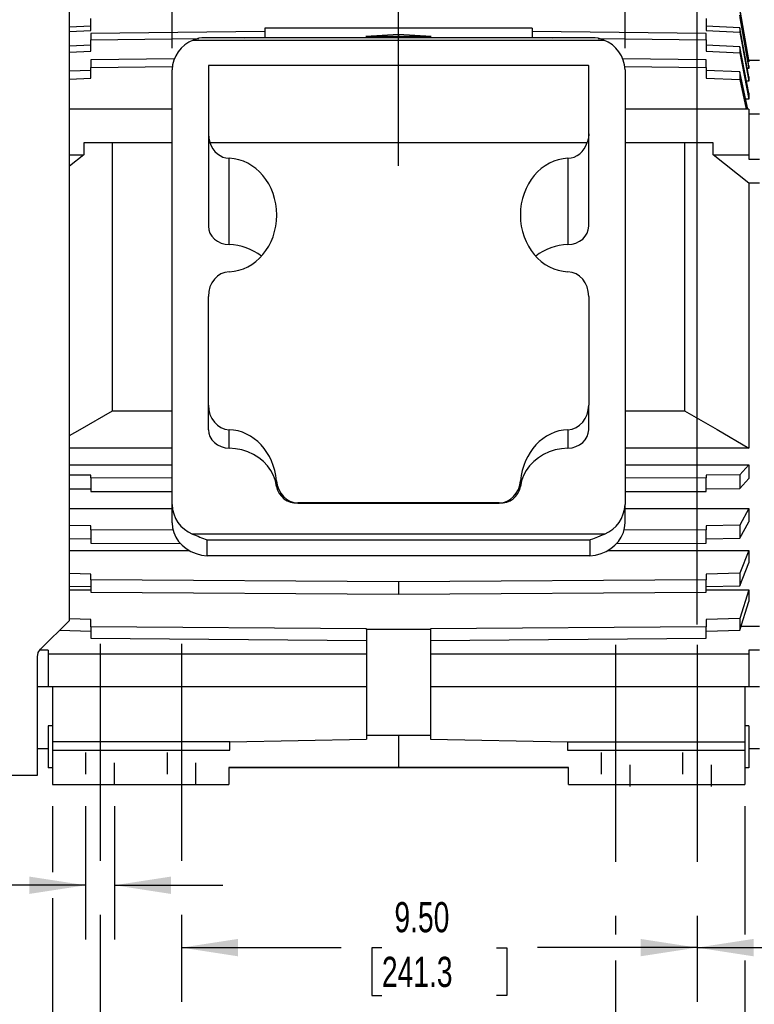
# Model space of a CAD drawing. Header units: inches. Extents: x 0 to 88, y 0 to 68.
# Tile 3 of 19: x 11.3 to 24.9, y 14 to 32.2. Entities that reach past the tile are written whole.
import ezdxf

# ---------------------------------------------------------------- set-up
doc = ezdxf.new("R2010")
doc.units = ezdxf.units.IN
doc.header["$LTSCALE"] = 8
doc.header["$MEASUREMENT"] = 0
doc.linetypes.add('CENTERX2', pattern=[0.8, 0.5, -0.1, 0.1, -0.1])
doc.linetypes.add('HIDDEN', pattern=[0.075, 0.05, -0.025])
doc.layers.add('CENTER', color=40, linetype='CENTERX2')
doc.layers.add('HIDDEN', color=102, linetype='HIDDEN')
doc.layers.add('DIMENSIONS', color=140, linetype='Continuous', lineweight=25)
doc.styles.add('SLDTEXTSTYLE0', font='TXT', dxfattribs={"width": 0.7})
doc.dimstyles.new('SLDDIMSTYLE0', dxfattribs={"dimtxt": 0.555556, "dimasz": 1.04, "dimexe": 0, "dimexo": 0.0625, "dimgap": 0.138889, "dimtad": 0, "dimtih": 1, "dimtoh": 1, "dimrnd": 1e-09, "dimdsep": 46, "dimtxsty": 'SLDTEXTSTYLE0', "dimsah": 1, "dimcen": 0.09, "dimadec": 0, "dimazin": 2, "dimtfac": 1, "dimtmove": 0, "dimatfit": 0, "dimfxl": 0, "dimfrac": 2, "dimtolj": 1, "dimtzin": 12, "dimarcsym": 0})
doc.dimstyles.new('SLDDIMSTYLE1', dxfattribs={"dimtxt": 0.555556, "dimasz": 1.04, "dimexe": 0, "dimexo": 0.0625, "dimgap": 0.138889, "dimtad": 0, "dimtih": 1, "dimtoh": 1, "dimrnd": 1e-09, "dimzin": 4, "dimdsep": 46, "dimtxsty": 'SLDTEXTSTYLE0', "dimsah": 1, "dimcen": 0.09, "dimadec": 0, "dimazin": 1, "dimtfac": 1, "dimtofl": 0, "dimtmove": 0, "dimatfit": 3, "dimfxl": 0, "dimfrac": 2, "dimtolj": 1, "dimtzin": 12, "dimarcsym": 0})
doc.dimstyles.new('SLDDIMSTYLE2', dxfattribs={"dimtxt": 0.555556, "dimasz": 1.04, "dimexe": 0, "dimexo": 0.0625, "dimgap": 0.138889, "dimtad": 0, "dimtih": 1, "dimtoh": 1, "dimrnd": 1e-09, "dimzin": 12, "dimdsep": 46, "dimtxsty": 'SLDTEXTSTYLE0', "dimsah": 1, "dimcen": 0.09, "dimadec": 0, "dimazin": 3, "dimtfac": 1, "dimtofl": 0, "dimtmove": 0, "dimatfit": 3, "dimfxl": 0, "dimfrac": 2, "dimtolj": 1, "dimtzin": 12, "dimarcsym": 0})

# ---------------------------------------------------------------- blocks, each defined once
blk = doc.blocks.new('_D')
at = {"layer": 'DIMENSIONS'}
for p, q in [((12.556, 17.682), (12.556, 15.225)), ((13.087, 17.682), (13.087, 15.225)), ((8.634, 16.224), (8.448, 16.224)), ((8.448, 16.224), (8.448, 15.341)), ((10.286, 16.224), (10.472, 16.224)), ((10.472, 16.224), (10.472, 15.341)), ((12.556, 16.225), (11.039, 16.225)), ((13.087, 16.225), (15.087, 16.225)), ((8.448, 15.341), (8.634, 15.341)), ((10.472, 15.341), (10.286, 15.341))]:
    blk.add_line(p, q, dxfattribs=at)
for points in [[(12.556, 16.225), (11.516, 16.385), (11.516, 16.065)], [(13.087, 16.225), (14.127, 16.065), (14.127, 16.385)]]:
    blk.add_solid(points, dxfattribs=at)
at = {"layer": 'DIMENSIONS', "char_height": 0.5556, "attachment_point": 1, "style": 'SLDTEXTSTYLE0'}
for s, insert in [('0.53', (8.634, 17.065)), ('13.5', (8.634, 16.057))]:
    blk.add_mtext(s, dxfattribs=dict(at, insert=insert))
blk = doc.blocks.new('_D_1')
at = {"layer": 'DIMENSIONS'}
for p, q in [((18.322, 29.479), (18.322, 36.767)), ((23.822, 21.031), (23.822, 36.767)), ((14.665, 35.766), (14.478, 35.766)), ((14.478, 35.766), (14.478, 34.882)), ((16.778, 35.766), (16.965, 35.766)), ((16.965, 35.766), (16.965, 34.882)), ((18.322, 35.767), (17.531, 35.767)), ((23.822, 35.767), (18.322, 35.767)), ((14.478, 34.882), (14.665, 34.882)), ((16.965, 34.882), (16.778, 34.882))]:
    blk.add_line(p, q, dxfattribs=at)
for points in [[(18.322, 35.767), (19.362, 35.607), (19.362, 35.927)], [(23.822, 35.767), (22.782, 35.927), (22.782, 35.607)]]:
    blk.add_solid(points, dxfattribs=at)
at = {"layer": 'DIMENSIONS', "char_height": 0.5556, "attachment_point": 1, "style": 'SLDTEXTSTYLE0'}
for s, insert in [('5.50', (14.896, 36.606)), ('139.7', (14.665, 35.599))]:
    blk.add_mtext(s, dxfattribs=dict(at, insert=insert))
blk = doc.blocks.new('_D_2')
at = {"layer": 'DIMENSIONS'}
for p, q in [((28.572, 23.698), (28.572, 14.076)), ((23.822, 15.663), (23.822, 14.076)), ((23.822, 15.076), (28.572, 15.076)), ((28.572, 15.076), (29.231, 15.076)), ((29.984, 15.075), (29.798, 15.075)), ((29.798, 15.075), (29.798, 14.191)), ((32.098, 15.075), (32.284, 15.075)), ((32.284, 15.075), (32.284, 14.191)), ((29.798, 14.191), (29.984, 14.191)), ((32.284, 14.191), (32.098, 14.191))]:
    blk.add_line(p, q, dxfattribs=at)
for points in [[(23.822, 15.076), (24.862, 14.916), (24.862, 15.236)], [(28.572, 15.076), (27.532, 15.236), (27.532, 14.916)]]:
    blk.add_solid(points, dxfattribs=at)
at = {"layer": 'DIMENSIONS', "char_height": 0.5556, "attachment_point": 1, "style": 'SLDTEXTSTYLE0'}
for s, insert in [('4.75', (30.215, 15.915)), ('120.7', (29.984, 14.907))]:
    blk.add_mtext(s, dxfattribs=dict(at, insert=insert))
blk = doc.blocks.new('_D_3')
at = {"layer": 'DIMENSIONS'}
for p, q in [((12.822, 15.682), (12.822, 12.038)), ((22.322, 15.663), (22.322, 15.316)), ((22.322, 14.836), (22.322, 12.038)), ((12.822, 13.038), (15.762, 13.038)), ((16.515, 13.036), (16.328, 13.036)), ((16.328, 13.036), (16.328, 12.153)), ((18.628, 13.036), (18.815, 13.036)), ((18.815, 13.036), (18.815, 12.153)), ((22.322, 13.038), (19.381, 13.038)), ((16.328, 12.153), (16.515, 12.153)), ((18.815, 12.153), (18.628, 12.153))]:
    blk.add_line(p, q, dxfattribs=at)
for points in [[(12.822, 13.038), (13.862, 12.878), (13.862, 13.198)], [(22.322, 13.038), (21.282, 13.198), (21.282, 12.878)]]:
    blk.add_solid(points, dxfattribs=at)
at = {"layer": 'DIMENSIONS', "char_height": 0.5556, "attachment_point": 1, "style": 'SLDTEXTSTYLE0'}
for s, insert in [('9.50', (16.746, 13.877)), ('241.3', (16.515, 12.869))]:
    blk.add_mtext(s, dxfattribs=dict(at, insert=insert))
blk = doc.blocks.new('_D_4')
at = {"layer": 'DIMENSIONS'}
for p, q in [((14.322, 15.682), (14.322, 14.076)), ((23.822, 15.663), (23.822, 14.076)), ((14.322, 15.076), (17.262, 15.076)), ((18.015, 15.075), (17.828, 15.075)), ((17.828, 15.075), (17.828, 14.191)), ((20.128, 15.075), (20.315, 15.075)), ((20.315, 15.075), (20.315, 14.191)), ((23.822, 15.076), (20.881, 15.076)), ((17.828, 14.191), (18.015, 14.191)), ((20.315, 14.191), (20.128, 14.191))]:
    blk.add_line(p, q, dxfattribs=at)
for points in [[(14.322, 15.076), (15.362, 14.916), (15.362, 15.236)], [(23.822, 15.076), (22.782, 15.236), (22.782, 14.916)]]:
    blk.add_solid(points, dxfattribs=at)
at = {"layer": 'DIMENSIONS', "char_height": 0.5556, "attachment_point": 1, "style": 'SLDTEXTSTYLE0'}
for s, insert in [('9.50', (18.246, 15.915)), ('241.3', (18.015, 14.907))]:
    blk.add_mtext(s, dxfattribs=dict(at, insert=insert))
blk = doc.blocks.new('_D_6')
at = {"layer": 'DIMENSIONS'}
for p, q in [((4.778, 32.113), (4.778, 41.279)), ((31.822, 26.212), (31.822, 41.279)), ((4.778, 40.279), (16.49, 40.279)), ((17.243, 40.278), (17.057, 40.278)), ((17.057, 40.278), (17.057, 39.394)), ((19.357, 40.278), (19.543, 40.278)), ((19.543, 40.278), (19.543, 39.394)), ((31.822, 40.279), (20.109, 40.279)), ((17.057, 39.394), (17.243, 39.394)), ((19.543, 39.394), (19.357, 39.394))]:
    blk.add_line(p, q, dxfattribs=at)
for points in [[(4.778, 40.279), (5.818, 40.119), (5.818, 40.439)], [(31.822, 40.279), (30.782, 40.439), (30.782, 40.119)]]:
    blk.add_solid(points, dxfattribs=at)
at = {"layer": 'DIMENSIONS', "char_height": 0.5556, "attachment_point": 1, "style": 'SLDTEXTSTYLE0'}
for s, insert in [('27.04', (17.243, 41.118)), ('686.9', (17.243, 40.11))]:
    blk.add_mtext(s, dxfattribs=dict(at, insert=insert))
blk = doc.blocks.new('_D_7')
at = {"layer": 'DIMENSIONS'}
for p, q in [((14.148, 31.652), (14.148, 38.757)), ((22.495, 36.007), (22.495, 38.757)), ((14.148, 37.757), (16.512, 37.757)), ((17.265, 37.756), (17.078, 37.756)), ((17.078, 37.756), (17.078, 36.872)), ((19.378, 37.756), (19.565, 37.756)), ((19.565, 37.756), (19.565, 36.872)), ((22.495, 37.757), (20.131, 37.757)), ((17.078, 36.872), (17.265, 36.872)), ((19.565, 36.872), (19.378, 36.872)), ((22.495, 31.652), (22.495, 35.527))]:
    blk.add_line(p, q, dxfattribs=at)
for points in [[(14.148, 37.757), (15.188, 37.597), (15.188, 37.917)], [(22.495, 37.757), (21.455, 37.917), (21.455, 37.597)]]:
    blk.add_solid(points, dxfattribs=at)
at = {"layer": 'DIMENSIONS', "char_height": 0.5556, "attachment_point": 1, "style": 'SLDTEXTSTYLE0'}
for s, insert in [('8.35', (17.496, 38.596)), ('212.0', (17.265, 37.588))]:
    blk.add_mtext(s, dxfattribs=dict(at, insert=insert))
blk = doc.blocks.new('_D_10')
at = {"layer": 'DIMENSIONS'}
for p, q in [((11.944, 17.682), (11.944, 16.465)), ((24.7, 17.682), (24.7, 15.316)), ((11.944, 15.985), (11.944, 9.826)), ((24.7, 14.836), (24.7, 9.826)), ((11.944, 10.826), (16.512, 10.826)), ((17.265, 10.825), (17.078, 10.825)), ((17.078, 10.825), (17.078, 9.941)), ((19.378, 10.825), (19.565, 10.825)), ((19.565, 10.825), (19.565, 9.941)), ((24.7, 10.826), (20.131, 10.826)), ((17.078, 9.941), (17.265, 9.941)), ((19.565, 9.941), (19.378, 9.941))]:
    blk.add_line(p, q, dxfattribs=at)
for points in [[(11.944, 10.826), (12.984, 10.666), (12.984, 10.986)], [(24.7, 10.826), (23.66, 10.986), (23.66, 10.666)]]:
    blk.add_solid(points, dxfattribs=at)
at = {"layer": 'DIMENSIONS', "char_height": 0.5556, "attachment_point": 1, "style": 'SLDTEXTSTYLE0'}
for s, insert in [('12.76', (17.265, 11.665)), ('324.0', (17.265, 10.657))]:
    blk.add_mtext(s, dxfattribs=dict(at, insert=insert))

msp = doc.modelspace()

# ---------------------------------------------------------------- linework, layer by layer
for p, q in [((12.2586, 21.1055), (12.2586, 32.763)), ((24.7783, 31.414), (24.6104, 32.3639)), ((24.6104, 32.3471), (24.7783, 31.3972)), ((12.6523, 31.9739), (12.6523, 32.1976)), ((23.9909, 32.1976), (23.9909, 31.9739)), ((24.7783, 31.3224), (24.6104, 32.256)), ((24.6104, 32.2061), (24.7783, 31.2724)), ((12.6523, 32.0562), (12.2586, 32.0366)), ((12.2586, 31.9544), (12.6523, 31.9739)), ((15.8609, 31.957), (12.6523, 31.917)), ((15.8609, 32.0155), (15.8609, 31.8391)), ((20.7822, 32.0155), (15.8609, 32.0155)), ((20.7822, 32.0155), (20.7822, 31.8391)), ((23.9909, 31.917), (20.7822, 31.957)), ((24.6104, 32.0254), (23.9909, 32.0562)), ((23.9909, 31.9739), (24.6104, 31.9431)), ((24.6104, 32.0254), (24.6104, 31.9431)), ((24.7783, 31.124), (24.6104, 32.0254)), ((24.6104, 31.9431), (24.7783, 31.0417)), ((12.6523, 31.917), (12.6523, 31.8038)), ((12.6523, 31.8038), (14.6422, 31.8286)), ((12.6523, 31.5919), (12.6523, 31.8038)), ((14.5378, 31.7998), (22.1053, 31.7998)), ((21.8898, 31.8391), (14.7533, 31.8391)), ((15.4878, 31.8391), (15.8609, 31.8438)), ((18.3216, 31.9013), (17.7204, 31.867)), ((17.7204, 31.867), (18.3216, 31.8745)), ((17.7204, 31.867), (18.9227, 31.867)), ((18.9227, 31.867), (18.3216, 31.9013)), ((18.3216, 31.9013), (18.3216, 31.8745)), ((18.3216, 31.8745), (18.9227, 31.867)), ((20.7822, 31.8438), (21.1553, 31.8391)), ((22.0009, 31.8286), (23.9909, 31.8038)), ((23.9909, 31.8038), (23.9909, 31.917)), ((23.9909, 31.8038), (23.9909, 31.5919)), ((12.6523, 31.7051), (12.2586, 31.6866)), ((12.2586, 31.5734), (12.6523, 31.5919)), ((24.6104, 31.676), (23.9909, 31.7051)), ((23.9909, 31.5919), (24.6104, 31.5628)), ((24.6104, 31.676), (24.6104, 31.5628)), ((24.7783, 30.8222), (24.6104, 31.676)), ((14.1933, 31.455), (12.6523, 31.4372)), ((12.6523, 31.4372), (12.6523, 31.295)), ((23.9909, 31.4372), (22.4492, 31.455)), ((23.9909, 31.295), (23.9909, 31.4372)), ((24.6104, 31.5628), (24.7783, 30.709)), ((24.7783, 31.3972), (24.7648, 31.3972)), ((24.9751, 31.4205), (24.7771, 31.4205)), ((24.7783, 31.414), (24.7783, 31.3972)), ((12.6523, 31.2407), (12.2586, 31.2236)), ((12.6523, 31.295), (14.1582, 31.3124)), ((12.6523, 31.0986), (12.6523, 31.295)), ((14.1483, 23.2394), (14.1483, 31.2518)), ((14.8224, 31.3289), (14.8176, 31.3242)), ((14.8176, 31.3242), (14.8176, 30.0696)), ((21.8207, 31.3289), (14.8224, 31.3289)), ((21.8255, 31.3242), (21.8207, 31.3289)), ((21.8255, 30.0696), (21.8255, 31.3242)), ((22.4854, 31.3124), (23.9909, 31.295)), ((22.4948, 31.2518), (22.4948, 23.2394)), ((23.9909, 31.295), (23.9909, 31.0986)), ((24.6104, 31.2137), (23.9909, 31.2407)), ((24.6104, 31.2137), (24.6104, 31.0716)), ((24.7569, 30.523), (24.6104, 31.2137)), ((24.7783, 31.2724), (24.7506, 31.2724)), ((24.7783, 31.3224), (24.7783, 31.2724)), ((12.2586, 31.0814), (12.6523, 31.0986)), ((23.9909, 31.0986), (24.6104, 31.0716)), ((24.6104, 31.0716), (24.7268, 30.523)), ((24.7783, 31.0417), (24.7351, 31.0417)), ((24.7783, 31.124), (24.7783, 31.0417)), ((24.7783, 30.709), (24.7175, 30.709)), ((24.7783, 30.8222), (24.7783, 30.709)), ((14.1483, 30.523), (12.2586, 30.523)), ((24.7783, 30.523), (22.4948, 30.523)), ((24.7783, 30.523), (24.7783, 29.6834)), ((24.9751, 30.4342), (24.7783, 30.4342)), ((14.8176, 30.0696), (14.8176, 28.3702)), ((21.8255, 28.3702), (21.8255, 30.0696)), ((12.5256, 29.9047), (12.5256, 29.6834)), ((13.0542, 29.9047), (12.5256, 29.9047)), ((14.1483, 29.9047), (13.0542, 29.9047)), ((13.0542, 24.9647), (13.0542, 29.9047)), ((14.8438, 29.9116), (21.7993, 29.9116)), ((23.589, 29.9047), (22.4948, 29.9047)), ((23.589, 29.9047), (23.589, 24.9647)), ((24.1176, 29.9047), (23.589, 29.9047)), ((24.1176, 29.6834), (24.1176, 29.9047)), ((12.5256, 29.6834), (12.2586, 29.4736)), ((12.2586, 29.6834), (12.5256, 29.6834)), ((15.1994, 28.0294), (15.1994, 29.6203)), ((21.4437, 29.6203), (21.4437, 28.0294)), ((24.7783, 29.1641), (24.1176, 29.6834)), ((24.1176, 29.6834), (24.7783, 29.6834)), ((24.7783, 29.6834), (24.7783, 29.6055)), ((24.7783, 29.6055), (24.9751, 29.6055)), ((24.7783, 29.1641), (24.7783, 24.2805)), ((24.9751, 29.1641), (24.7783, 29.1641)), ((14.8176, 25.074), (14.8176, 27.0756)), ((21.8255, 27.0756), (21.8255, 25.074)), ((14.8176, 24.6197), (14.8176, 25.074)), ((21.8255, 24.6197), (21.8255, 25.074)), ((13.0542, 24.9647), (14.1483, 24.9647)), ((22.4948, 24.9647), (23.589, 24.9647)), ((15.1994, 24.2789), (15.1994, 24.6196)), ((21.4437, 24.6196), (21.4437, 24.2789)), ((14.1483, 24.2805), (12.2586, 24.2805)), ((24.7783, 24.2805), (22.4948, 24.2805)), ((12.2586, 23.971), (14.1483, 23.971)), ((22.4948, 23.971), (24.7783, 23.971)), ((24.7783, 23.971), (24.6104, 23.7853)), ((24.7783, 23.971), (24.7783, 23.72)), ((12.6523, 23.779), (12.2586, 23.783)), ((12.6523, 23.7329), (12.6523, 23.779)), ((24.6104, 23.7853), (23.9909, 23.779)), ((23.9909, 23.779), (23.9909, 23.7329)), ((24.6104, 23.7853), (24.6104, 23.5343)), ((14.1483, 23.7288), (12.6523, 23.7329)), ((12.6523, 23.7329), (12.6523, 23.4819)), ((16.0729, 23.679), (16.0729, 23.5735)), ((20.5702, 23.5735), (20.5702, 23.679)), ((23.9909, 23.7329), (22.4948, 23.7288)), ((23.9909, 23.4819), (23.9909, 23.7329)), ((24.6104, 23.5343), (24.7783, 23.72)), ((12.2586, 23.532), (12.6523, 23.528)), ((12.6523, 23.4819), (14.1483, 23.4778)), ((22.4948, 23.4778), (23.9909, 23.4819)), ((23.9909, 23.528), (24.6104, 23.5343)), ((14.1483, 22.9047), (14.1483, 23.2394)), ((20.1785, 23.2699), (16.4647, 23.2699)), ((16.4647, 23.2667), (16.4647, 23.2699)), ((16.4647, 23.2667), (20.1785, 23.2667)), ((20.1785, 23.2667), (20.1785, 23.2699)), ((22.4948, 22.9047), (22.4948, 23.2394)), ((12.2586, 23.166), (14.1483, 23.166)), ((22.4948, 23.166), (24.7783, 23.166)), ((24.7783, 23.166), (24.6104, 22.86)), ((24.7783, 23.166), (24.7783, 22.9237)), ((24.6104, 22.6177), (24.7783, 22.9237)), ((12.6523, 22.8495), (12.2586, 22.8562)), ((12.6523, 22.7736), (12.6523, 22.8495)), ((14.1707, 22.7668), (12.6523, 22.7736)), ((12.6523, 22.7736), (12.6523, 22.5313)), ((22.1162, 22.6963), (14.527, 22.6963)), ((23.9909, 22.7736), (22.4696, 22.7668)), ((24.6104, 22.86), (23.9909, 22.8495)), ((23.9909, 22.8495), (23.9909, 22.7736)), ((23.9909, 22.5313), (23.9909, 22.7736)), ((24.6104, 22.86), (24.6104, 22.6177)), ((12.2586, 22.6139), (12.6523, 22.6072)), ((12.6523, 22.5313), (14.3099, 22.5239)), ((14.7942, 22.2934), (14.7942, 22.5887)), ((14.7942, 22.5887), (21.849, 22.5887)), ((21.849, 22.5887), (21.849, 22.2934)), ((22.3387, 22.5239), (23.9909, 22.5313)), ((23.9909, 22.6072), (24.6104, 22.6177)), ((12.2586, 22.3937), (14.4646, 22.3937)), ((22.1786, 22.3937), (24.7783, 22.3937)), ((24.7783, 22.3937), (24.6104, 21.9727)), ((24.7783, 22.3937), (24.7783, 22.1642)), ((21.849, 22.2934), (14.7942, 22.2934)), ((24.6104, 21.7432), (24.7783, 22.1642)), ((12.6523, 21.9583), (12.2586, 21.9674)), ((12.6523, 21.8538), (12.6523, 21.9583)), ((24.6104, 21.9727), (23.9909, 21.9583)), ((23.9909, 21.9583), (23.9909, 21.8538)), ((24.6104, 21.9727), (24.6104, 21.7432)), ((18.3216, 21.819), (12.6523, 21.8538)), ((12.6523, 21.8538), (12.6523, 21.6243)), ((23.9909, 21.8538), (18.3216, 21.819)), ((18.3216, 21.819), (18.3216, 21.5895)), ((23.9909, 21.6243), (23.9909, 21.8538)), ((12.2586, 21.7379), (12.6523, 21.7288)), ((12.2586, 21.6675), (12.6523, 21.6675)), ((12.6523, 21.6243), (18.3216, 21.5895)), ((18.3216, 21.5895), (23.9909, 21.6243)), ((23.9909, 21.7288), (24.6104, 21.7432)), ((23.9909, 21.6675), (24.7783, 21.6675)), ((24.7783, 21.6675), (24.6104, 21.1386)), ((24.7783, 21.6675), (24.7783, 21.4547)), ((24.6104, 20.9258), (24.7783, 21.4547)), ((11.7257, 20.5726), (12.2586, 21.1055)), ((12.6523, 21.1205), (12.2586, 21.132)), ((12.6523, 20.9893), (12.6523, 21.1205)), ((24.6104, 21.1386), (23.9909, 21.1205)), ((23.9909, 21.1205), (23.9909, 20.9893)), ((24.6104, 21.1386), (24.6104, 20.9258)), ((12.0776, 20.9245), (12.6523, 20.9078)), ((17.731, 20.9501), (12.6523, 20.9893)), ((12.6523, 20.9893), (12.6523, 20.7765)), ((17.731, 20.9347), (17.731, 20.9501)), ((17.731, 20.9347), (17.731, 18.9874)), ((18.9121, 20.9347), (17.731, 20.9347)), ((23.9909, 20.9893), (18.9121, 20.9501)), ((18.9121, 20.9501), (18.9121, 20.9347)), ((18.9121, 20.9347), (18.9121, 18.9874)), ((23.9909, 20.7765), (23.9909, 20.9893)), ((23.9909, 20.9078), (24.6104, 20.9258)), ((24.6339, 20.9996), (24.9751, 20.9996)), ((12.6523, 20.7765), (17.731, 20.7373)), ((18.9121, 20.7373), (23.9909, 20.7765)), ((11.8649, 20.5582), (11.7159, 20.5582)), ((11.8649, 20.5582), (11.8649, 20.4803)), ((24.9751, 20.5582), (24.7783, 20.5582)), ((24.7783, 20.5582), (24.7783, 20.4803)), ((11.668, 18.2512), (11.668, 20.4334)), ((11.8649, 20.4803), (11.8649, 19.885)), ((17.731, 20.4803), (11.8649, 20.4803)), ((24.7783, 20.4803), (18.9121, 20.4803)), ((24.7783, 20.4803), (24.7783, 19.885)), ((11.668, 19.885), (11.8649, 19.885)), ((11.8649, 19.885), (17.731, 19.885)), ((11.9436, 19.885), (11.9436, 18.8693)), ((18.9121, 19.885), (24.7783, 19.885)), ((24.6995, 19.885), (24.6995, 18.8693)), ((24.7783, 19.885), (24.9751, 19.885)), ((11.9436, 19.1651), (11.8649, 19.1651)), ((11.8649, 19.1651), (11.8649, 18.389)), ((24.7783, 19.1651), (24.6995, 19.1651)), ((24.7783, 19.1651), (24.7783, 18.389)), ((15.2113, 18.8693), (11.9436, 18.8693)), ((11.9436, 18.8693), (11.9436, 18.7118)), ((15.2113, 18.8693), (17.731, 18.9171)), ((15.2113, 18.7118), (15.2113, 18.8693)), ((18.3216, 18.9874), (17.731, 18.9874)), ((17.731, 18.9874), (17.731, 18.9171)), ((18.9121, 18.9874), (18.3216, 18.9874)), ((18.3216, 18.9874), (18.3216, 18.3968)), ((18.9121, 18.9874), (18.9121, 18.9171)), ((18.9121, 18.9171), (21.4318, 18.8693)), ((21.4318, 18.8693), (21.4318, 18.7118)), ((21.4318, 18.8693), (24.6995, 18.8693)), ((24.6995, 18.8693), (24.6995, 18.7118)), ((11.668, 18.7433), (11.8649, 18.7433)), ((11.9436, 18.7118), (15.2113, 18.7118)), ((11.9436, 18.7118), (11.9436, 18.0819)), ((21.4318, 18.7118), (24.6995, 18.7118)), ((24.6995, 18.7118), (24.6995, 18.0819)), ((24.7783, 18.7433), (24.9751, 18.7433)), ((11.9436, 18.389), (11.8649, 18.389)), ((18.3216, 18.3968), (15.1917, 18.3968)), ((15.1917, 18.3968), (15.1917, 18.0819)), ((21.4515, 18.389), (15.1917, 18.389)), ((21.4515, 18.3968), (18.3216, 18.3968)), ((21.4515, 18.0819), (21.4515, 18.3968)), ((24.7783, 18.389), (24.6995, 18.389)), ((8.2015, 18.2512), (11.668, 18.2512)), ((11.9436, 18.0819), (15.1917, 18.0819)), ((21.4515, 18.0819), (24.6995, 18.0819))]:
    msp.add_line(p, q)
at = {"flags": 128}
for points in [[(14.8176, 30.0696), (14.8242, 29.9908), (14.8438, 29.9116)], [(21.8255, 30.0696), (21.819, 29.9908), (21.7993, 29.9116)], [(14.8176, 28.3702), (14.8249, 28.305), (14.8465, 28.2422), (14.8815, 28.1841), (14.9288, 28.1328), (14.9864, 28.0904), (15.0524, 28.0583), (15.1243, 28.0377), (15.1994, 28.0294)], [(21.4437, 28.0294), (21.5188, 28.0377), (21.5907, 28.0583), (21.6567, 28.0904), (21.7144, 28.1328), (21.7616, 28.1841), (21.7967, 28.2422), (21.8182, 28.305), (21.8255, 28.3702)], [(12.2586, 24.5105), (12.4535, 24.6244), (13.0542, 24.9647)], [(23.589, 24.9647), (24.1895, 24.6244), (24.7783, 24.2805)], [(14.8176, 24.6197), (14.8249, 24.5545), (14.8465, 24.4917), (14.8815, 24.4336), (14.9288, 24.3823), (14.9864, 24.3399), (15.0524, 24.3078), (15.1243, 24.2872), (15.1994, 24.2789)], [(21.4437, 24.2789), (21.5188, 24.2872), (21.5907, 24.3078), (21.6567, 24.3399), (21.7144, 24.3823), (21.7616, 24.4336), (21.7967, 24.4917), (21.8182, 24.5545), (21.8255, 24.6197)], [(16.0729, 23.5735), (16.0534, 23.6747), (16.0188, 23.7729), (15.9697, 23.8662), (15.9069, 23.9533), (15.8315, 24.0324), (15.7449, 24.1024), (15.6484, 24.162), (15.5438, 24.2101), (15.4328, 24.2461), (15.3173, 24.2691), (15.1994, 24.2789)], [(21.4437, 24.2789), (21.3258, 24.2691), (21.2103, 24.2461), (21.0994, 24.2101), (20.9947, 24.162), (20.8983, 24.1024), (20.8116, 24.0324), (20.7363, 23.9533), (20.6735, 23.8662), (20.6244, 23.7729), (20.5897, 23.6747), (20.5702, 23.5735)], [(14.1483, 22.9047), (14.1561, 22.8141), (14.1792, 22.7255), (14.2172, 22.6408), (14.2693, 22.5619), (14.3342, 22.4905), (14.4105, 22.4282), (14.4967, 22.3763), (14.5907, 22.336), (14.6906, 22.3082), (14.7942, 22.2934)], [(21.849, 22.2934), (21.9525, 22.3082), (22.0524, 22.336), (22.1465, 22.3763), (22.2326, 22.4282), (22.309, 22.4905), (22.3739, 22.5619), (22.4259, 22.6408), (22.4639, 22.7255), (22.487, 22.8141), (22.4948, 22.9047)], [(21.849, 22.5887), (21.8496, 22.5902), (21.8517, 22.5921), (21.8599, 22.5961), (21.9025, 22.6107), (21.9908, 22.6426), (22.0782, 22.6791), (22.1162, 22.6963)], [(11.668, 20.4334), (11.6845, 20.5121), (11.7257, 20.5726)]]:
    msp.add_lwpolyline(points, dxfattribs=at)
for centre, radius, start, end in [((14.7596, 31.2297), 0.6117, 111.26163, 177.92759), ((14.7351, 31.3242), 0.5149, 87.97337, 112.52868), ((21.9081, 31.3242), 0.5149, 67.47132, 92.02663), ((21.8835, 31.2297), 0.6117, 2.07241, 68.73837), ((15.1832, 27.0513), 0.9782, 51.35861, 89.05353), ((21.4599, 27.0513), 0.9782, 90.94647, 128.64139), ((16.4433, 23.6429), 0.3768, 190.60867, 273.24462), ((20.1998, 23.6429), 0.3768, 266.75538, 349.39133), ((14.7576, 23.2606), 0.6097, 181.99657, 247.77053), ((21.8855, 23.2606), 0.6097, 292.22947, 358.00343), ((20.8814, 38.0946), 16.6579, 247.5756, 248.56625)]:
    msp.add_arc(centre, radius, start, end)
for centre, major_axis, start_param, end_param in [((15.2113, 30.0747), (0, -0.4546), 5.0793734, 6.2528776), ((21.4318, 30.0747), (0, -0.4546), 0.0303077, 1.2038119), ((15.172, 28.5752), (0, -1.0456), 0.0303077, 3.111285), ((21.4712, 28.5752), (0, -1.0456), 3.1719003, 6.2528776), ((15.2113, 27.0756), (0, -0.4546), 3.1719003, 4.712389), ((21.4318, 27.0756), (0, -0.4546), 1.5707963, 3.111285), ((15.2113, 25.074), (0, -0.4546), 4.712389, 6.2528776), ((21.4318, 25.074), (0, -0.4546), 0.0303077, 1.5707963), ((15.172, 23.5745), (0, -1.0456), 1.6709637, 3.111285), ((21.4712, 23.5745), (0, -1.0456), 3.1719003, 4.6122216), ((16.4647, 23.7245), (0, -0.4546), 4.8125564, 6.2831853), ((20.1785, 23.7245), (0, -0.4546), 0, 1.4706289)]:
    msp.add_ellipse(centre, major_axis=major_axis, ratio=0.8660254, start_param=start_param, end_param=end_param)
at = {"layer": 'CENTER'}
for p, q in [((12.8216, 20.6724), (12.8216, 16.0819)), ((14.3216, 20.6724), (14.3216, 16.0819)), ((22.3216, 20.654), (22.3216, 16.0635)), ((23.8216, 20.654), (23.8216, 16.0635))]:
    msp.add_line(p, q, dxfattribs=at)
at = {"layer": 'HIDDEN'}
for p, q in [((12.5558, 18.6724), (12.5558, 18.0819)), ((13.0873, 18.0819), (13.0873, 18.6724)), ((14.0558, 18.6724), (14.0558, 18.0819)), ((14.5873, 18.0819), (14.5873, 18.6724)), ((22.0558, 18.6724), (22.0558, 18.0819)), ((22.5873, 18.0451), (22.5873, 18.6356)), ((23.5558, 18.6724), (23.5558, 18.0819)), ((24.0873, 18.0451), (24.0873, 18.6356))]:
    msp.add_line(p, q, dxfattribs=at)

# ---------------------------------------------------------------- dimensions: what is measured, and where the dimension line sits
at = {"layer": 'DIMENSIONS'}
for base, p1, p2, dimstyle, picture, middle in [((31.8216, 40.2787), (4.7783, 31.7135), (31.8216, 25.8116), 'SLDDIMSTYLE2', '_D_6', (18.2999, 40.2787)), ((22.4948, 37.757), (14.1483, 31.2518), (22.4948, 31.2518), 'SLDDIMSTYLE2', '_D_7', (18.3216, 37.757)), ((23.8216, 35.767), (18.3216, 29.0795), (23.8216, 20.654), 'SLDDIMSTYLE1', '_D_1', (15.7215, 35.767)), ((23.8216, 15.076), (28.5716, 24.0976), (23.8216, 16.0635), 'SLDDIMSTYLE2', '_D_2', (31.0409, 15.076)), ((12.5558, 16.2251), (13.0873, 18.0819), (12.5558, 18.0819), 'SLDDIMSTYLE0', '_D', (9.4601, 16.2251)), ((24.6995, 10.8259), (11.9436, 18.0819), (24.6995, 18.0819), 'SLDDIMSTYLE2', '_D_10', (18.3216, 10.8259)), ((12.8216, 13.0376), (22.3216, 16.0635), (12.8216, 16.0819), 'SLDDIMSTYLE1', '_D_3', (17.5716, 13.0376)), ((23.8216, 15.076), (14.3216, 16.0819), (23.8216, 16.0635), 'SLDDIMSTYLE1', '_D_4', (19.0716, 15.076))]:
    dim = msp.add_linear_dim(base=base, p1=p1, p2=p2, dimstyle=dimstyle, dxfattribs=at)
    dim.commit()
    dim.dimension.update_dxf_attribs({"geometry": picture, "text_midpoint": middle, "dimtype": 160})

doc.saveas('drawing.dxf')
